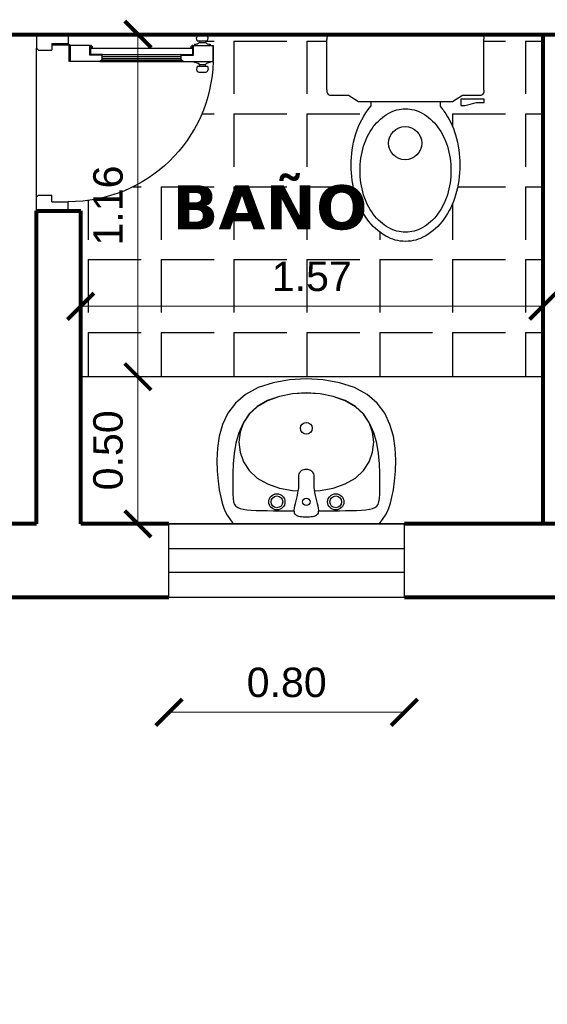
# Model space of a CAD drawing. Header units: inches. Extents: x -1.4 to 10.6, y -3.4 to 32.7.
# Tile 9 of 15: x 5.8 to 7.6, y 2.2 to 5.5. Entities that reach past the tile are written whole.
import ezdxf

# ---------------------------------------------------------------- set-up
doc = ezdxf.new("R2010")
doc.units = ezdxf.units.IN
doc.header["$MEASUREMENT"] = 0
doc.linetypes.add('0', pattern=[0])
doc.linetypes.add('CONTINUA', pattern=[0])
for name, color, linetype in [('Baño', 2, 'Continuous'), ('Cotas', 60, 'Continuous'), ('Puertas', 1, 'Continuous'), ('Texto', 98, 'Continuous'), ('Textura piso', 8, 'Continuous'), ('Ventana', 4, 'Continuous')]:
    doc.layers.add(name, color=color, linetype=linetype)
doc.layers.add('Paredes', color=5, linetype='Continuous', lineweight=80)
doc.styles.get("Standard").update_dxf_attribs({"font": 'arial.ttf'})
doc.dimstyles.new('Cotas', dxfattribs={"dimtxt": 0.1, "dimasz": 0.09, "dimexe": 0.2, "dimexo": 0.4, "dimgap": 0.05, "dimtad": 1, "dimzin": 0, "dimdsep": 46, "dimtxsty": 'Standard', "dimblk": 'ARCHTICK', "dimcen": 0.09, "dimse1": 1, "dimse2": 1, "dimclrd": 60, "dimclre": 256, "dimadec": 0, "dimazin": 0, "dimtfac": 1, "dimtix": 1, "dimtofl": 0, "dimtmove": 1, "dimatfit": 3, "dimfxl": 0, "dimtolj": 1, "dimtzin": 0, "dimlwd": 9, "dimarcsym": 0})

# ---------------------------------------------------------------- blocks, each defined once
blk = doc.blocks.new('Baño')
at = {"layer": 'Baño'}
for p, q in [((148.2598698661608, 39.90494188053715), (148.4310189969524, 39.90494188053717)), ((148.2420898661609, 39.89160688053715), (148.2420898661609, 39.83141136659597)), ((148.4487989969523, 39.3848521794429), (148.4487989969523, 39.89160688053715)), ((148.2420898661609, 39.83141136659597), (148.220561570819, 39.79750871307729)), ((148.220561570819, 39.79750871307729), (148.220561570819, 39.47895034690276)), ((148.220561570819, 39.75585038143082, 0.32), (148.2046609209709, 39.75585038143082, 0.32)), ((148.220561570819, 39.52060867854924, 0.32), (148.2042419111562, 39.52060867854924, 0.32)), ((148.220561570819, 39.47895034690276), (148.2420898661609, 39.44504769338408)), ((148.207575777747, 39.45050578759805, 0.62), (148.207575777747, 39.43618843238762, 0.62)), ((148.228703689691, 39.45050578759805, 0.62), (148.207575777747, 39.45050578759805, 0.62)), ((148.228703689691, 39.37050578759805, 0.62), (148.228703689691, 39.45050578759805, 0.62)), ((148.2420898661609, 39.44504769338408), (148.2420898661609, 39.38485217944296)), ((148.207575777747, 39.43618843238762, 0.62), (148.2178061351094, 39.39701970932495, 0.62)), ((148.2178061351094, 39.39701970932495, 0.62), (148.2178061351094, 39.37050578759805, 0.62)), ((148.2178061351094, 39.37050578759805, 0.62), (148.228703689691, 39.37050578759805, 0.62)), ((148.2598698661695, 39.37151717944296), (148.4310189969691, 39.3715171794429))]:
    blk.add_line(p, q, dxfattribs=at)
for points in [[(147.7453549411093, 39.63822952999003, -0.1324146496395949), (147.7634615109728, 39.70540146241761, -0.1066858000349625), (147.8212793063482, 39.76882909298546, -0.08321270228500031), (147.9019459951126, 39.80809676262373, -0.0718684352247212), (148.0045769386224, 39.82292520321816, -0.07186843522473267), (148.1072078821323, 39.80809676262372, -0.1029326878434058), (148.2046609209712, 39.75585038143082, -0.1066858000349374)], [(148.2042419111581, 39.52060867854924, -0.02569059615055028), (148.1878745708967, 39.5076299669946, -0.0832127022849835), (148.1072078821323, 39.46836229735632, -0.07186843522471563), (148.0045769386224, 39.45353385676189, -0.0718684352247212), (147.9019459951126, 39.46836229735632, -0.08321270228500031), (147.8212793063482, 39.5076299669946, -0.1066858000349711), (147.7634615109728, 39.57105759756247, -0.1324146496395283), (147.7453549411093, 39.63822952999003, -0.1324146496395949)]]:
    blk.add_lwpolyline(points, format="xyb", dxfattribs=at)
blk.add_lwpolyline([(147.9861445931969, 39.79278360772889, -0.07425913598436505), (148.0688785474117, 39.78042796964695, -0.08494933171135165), (148.1343171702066, 39.74751731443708, -0.1062978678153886), (148.1809002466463, 39.6947806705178, -0.1286324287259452), (148.1956922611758, 39.6382348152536, -0.1286324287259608), (148.1809002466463, 39.58168895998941, -0.1062978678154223), (148.1343171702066, 39.52895231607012, -0.08494933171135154), (148.0688785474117, 39.49604166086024, -0.07425913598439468), (147.9861445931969, 39.4836860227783, -0.07425913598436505), (147.9034106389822, 39.49604166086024, -0.08494933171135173), (147.8379720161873, 39.52895231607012, -0.1062978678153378), (147.7913889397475, 39.58168895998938, -0.1286324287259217), (147.7765969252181, 39.6382348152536, -0.1286324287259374), (147.7913889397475, 39.6947806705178, -0.1062978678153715), (147.8379720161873, 39.74751731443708, -0.08494933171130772), (147.9034106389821, 39.78042796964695, -0.07425913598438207)], format="xyb", close=True, dxfattribs=at)
blk.add_circle((148.0790900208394, 39.63932546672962), 0.05616741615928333, dxfattribs=at)
for centre, start, end in [((148.2552800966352, 39.89254073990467), 69.69005046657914, 184.0497448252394), ((148.435608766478, 39.89254073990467), 355.9502551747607, 110.3099495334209), ((148.2552800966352, 39.38391832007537), 175.9502551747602, 290.3099495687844), ((148.435608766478, 39.38391832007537), 249.6900505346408, 4.049744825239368)]:
    blk.add_arc(centre, 0.01322324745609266, start, end, dxfattribs=at)
blk = doc.blocks.new('lavacaras')
at = {"layer": 'Baño', "linetype": '0'}
for p, q in [((152.2572976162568, 38.13559269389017), (152.2068418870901, 38.11918644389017)), ((152.3125970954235, 38.14543644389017), (152.2572976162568, 38.13559269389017)), ((152.3703184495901, 38.14871769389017), (152.3125970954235, 38.14543644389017)), ((152.4280398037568, 38.14543644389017), (152.3703184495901, 38.14871769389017)), ((152.4833392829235, 38.13559269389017), (152.4280398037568, 38.14543644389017)), ((152.5337950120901, 38.11918644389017), (152.4833392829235, 38.13559269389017)), ((152.2068418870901, 38.11918644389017), (152.1636517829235, 38.09621769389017)), ((152.3703184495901, 38.10100936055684), (152.3237689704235, 38.09815779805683)), ((152.3703184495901, 38.1008010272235), (152.3237689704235, 38.0979104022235)), ((152.4168679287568, 38.09815779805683), (152.3703184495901, 38.10100936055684)), ((152.4168679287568, 38.0979104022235), (152.3703184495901, 38.1008010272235)), ((152.5769851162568, 38.09621769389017), (152.5337950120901, 38.11918644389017)), ((152.1295632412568, 38.06693058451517), (152.1040684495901, 38.03254581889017)), ((152.1636517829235, 38.09621769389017), (152.1295632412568, 38.06693058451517)), ((152.2384825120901, 38.07534529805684), (152.2036517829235, 38.05538436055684)), ((152.2384825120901, 38.0747854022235), (152.2036517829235, 38.0545510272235)), ((152.2791726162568, 38.08960311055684), (152.2384825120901, 38.07534529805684)), ((152.2791726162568, 38.0892385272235), (152.2384825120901, 38.0747854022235)), ((152.3237689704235, 38.09815779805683), (152.2791726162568, 38.08960311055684)), ((152.3237689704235, 38.0979104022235), (152.2791726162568, 38.0892385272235)), ((152.4614642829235, 38.08960311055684), (152.4168679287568, 38.09815779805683)), ((152.4614642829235, 38.0892385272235), (152.4168679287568, 38.0979104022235)), ((152.5021543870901, 38.07534529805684), (152.4614642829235, 38.08960311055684)), ((152.5021543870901, 38.0747854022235), (152.4614642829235, 38.0892385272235)), ((152.5369851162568, 38.05538436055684), (152.5021543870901, 38.07534529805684)), ((152.5369851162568, 38.0545510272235), (152.5021543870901, 38.0747854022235)), ((152.6110736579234, 38.06693058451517), (152.5769851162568, 38.09621769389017)), ((152.6365684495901, 38.03254581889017), (152.6110736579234, 38.06693058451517)), ((152.1040684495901, 38.03254581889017), (152.0860736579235, 37.99452824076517)), ((152.2036517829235, 38.0545510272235), (152.1761452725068, 38.02876163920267)), ((152.2036517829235, 38.05538436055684), (152.1763080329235, 38.02995792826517)), ((152.5643288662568, 38.02995792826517), (152.5369851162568, 38.05538436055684)), ((152.5644916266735, 38.02876163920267), (152.5369851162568, 38.0545510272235)), ((152.6545632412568, 37.99452824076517), (152.6365684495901, 38.03254581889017)), ((152.1554746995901, 37.99854842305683), (152.1406635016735, 37.96526880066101)), ((152.1567767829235, 38.0002541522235), (152.1450580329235, 37.96769881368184)), ((152.1761452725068, 38.02876163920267), (152.1554746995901, 37.99854842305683)), ((152.1763080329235, 38.02995792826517), (152.1567767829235, 38.0002541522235)), ((152.5838601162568, 38.0002541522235), (152.5643288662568, 38.02995792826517)), ((152.5851621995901, 37.99854842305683), (152.5644916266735, 38.02876163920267)), ((152.5955788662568, 37.96769881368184), (152.5838601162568, 38.0002541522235)), ((152.5999733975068, 37.96526880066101), (152.5851621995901, 37.99854842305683)), ((152.0860736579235, 37.99452824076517), (152.0744851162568, 37.95434269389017)), ((152.1406635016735, 37.96526880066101), (152.1307351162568, 37.93028019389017)), ((152.1450580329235, 37.96769881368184), (152.1411517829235, 37.93371769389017)), ((152.5994851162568, 37.93371769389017), (152.5955788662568, 37.96769881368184)), ((152.6099017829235, 37.93028019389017), (152.5999733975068, 37.96526880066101)), ((152.6661517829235, 37.95434269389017), (152.6545632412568, 37.99452824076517)), ((152.0744851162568, 37.95434269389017), (152.0682090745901, 37.91345402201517)), ((152.1411517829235, 37.93371769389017), (152.1450580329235, 37.8997365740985)), ((152.5955788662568, 37.8997365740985), (152.5994851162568, 37.93371769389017)), ((152.6724278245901, 37.91345402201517), (152.6661517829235, 37.95434269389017)), ((152.0682090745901, 37.91345402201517), (152.0661517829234, 37.87332706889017)), ((152.1307351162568, 37.93028019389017), (152.1247129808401, 37.89494002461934)), ((152.1450580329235, 37.8997365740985), (152.1567767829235, 37.86718123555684)), ((152.5838601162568, 37.86718123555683), (152.5955788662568, 37.8997365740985)), ((152.6159239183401, 37.89494002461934), (152.6099017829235, 37.93028019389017)), ((152.6744851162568, 37.87332706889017), (152.6724278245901, 37.91345402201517)), ((152.0661517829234, 37.87332706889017), (152.0672194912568, 37.83542667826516)), ((152.1247129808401, 37.89494002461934), (152.1216205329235, 37.8606057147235)), ((152.1567767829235, 37.86718123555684), (152.1763080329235, 37.83747745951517)), ((152.5643288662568, 37.83747745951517), (152.5838601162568, 37.86718123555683)), ((152.6190163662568, 37.8606057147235), (152.6159239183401, 37.89494002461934)), ((152.6734174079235, 37.83542667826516), (152.6744851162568, 37.87332706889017)), ((152.0672194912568, 37.83542667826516), (152.0703184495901, 37.80121769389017)), ((152.1216205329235, 37.8606057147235), (152.1204812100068, 37.82863468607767)), ((152.1763080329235, 37.83747745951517), (152.2036517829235, 37.8120510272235)), ((152.347719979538, 37.83024740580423), (152.3498692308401, 37.83361321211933)), ((152.3498692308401, 37.83361321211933), (152.3525165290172, 37.83635401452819)), ((152.3525165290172, 37.83635401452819), (152.3555788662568, 37.83850888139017)), ((152.3555788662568, 37.83850888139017), (152.3589732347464, 37.84011688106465)), ((152.3589732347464, 37.84011688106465), (152.3626166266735, 37.841217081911)), ((152.3626166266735, 37.841217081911), (152.3664260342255, 37.84184855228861)), ((152.3664260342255, 37.84184855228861), (152.3703184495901, 37.84205036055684)), ((152.3703184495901, 37.84205036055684), (152.3742108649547, 37.84184855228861)), ((152.3742108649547, 37.84184855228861), (152.3780202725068, 37.841217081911)), ((152.3780202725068, 37.841217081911), (152.3816636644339, 37.84011688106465)), ((152.3816636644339, 37.84011688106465), (152.3850580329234, 37.83850888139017)), ((152.3850580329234, 37.83850888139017), (152.388120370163, 37.83635401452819)), ((152.388120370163, 37.83635401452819), (152.3907676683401, 37.83361321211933)), ((152.3907676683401, 37.83361321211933), (152.3929169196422, 37.83024740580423)), ((152.5369851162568, 37.8120510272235), (152.5643288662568, 37.83747745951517)), ((152.6201556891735, 37.82863468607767), (152.6190163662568, 37.8606057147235)), ((152.6703184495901, 37.80121769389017), (152.6734174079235, 37.83542667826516)), ((152.0703184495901, 37.80121769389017), (152.0744997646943, 37.77184269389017)), ((152.1204812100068, 37.82863468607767), (152.1203184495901, 37.80038436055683)), ((152.1203184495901, 37.80038436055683), (152.1203672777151, 37.7768947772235)), ((152.2036517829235, 37.8120510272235), (152.2384825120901, 37.7920900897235)), ((152.3446539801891, 37.81008239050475), (152.3447618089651, 37.81610694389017)), ((152.3447194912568, 37.80345723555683), (152.3446539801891, 37.81008239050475)), ((152.3447947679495, 37.79626565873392), (152.3447194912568, 37.80345723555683)), ((152.3447618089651, 37.81610694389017), (152.3452065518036, 37.82149671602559)), ((152.3452065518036, 37.82149671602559), (152.3461517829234, 37.82621752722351)), ((152.3461517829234, 37.82621752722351), (152.347719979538, 37.83024740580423)), ((152.3929169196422, 37.83024740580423), (152.3944851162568, 37.82621752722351)), ((152.3944851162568, 37.82621752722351), (152.395430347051, 37.82149671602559)), ((152.395430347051, 37.82149671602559), (152.3958750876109, 37.81610694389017)), ((152.3959173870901, 37.80345723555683), (152.3958420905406, 37.79626565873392)), ((152.3958750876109, 37.81610694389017), (152.3959829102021, 37.81008239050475)), ((152.3959829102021, 37.81008239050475), (152.3959173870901, 37.80345723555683)), ((152.5021543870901, 37.7920900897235), (152.5369851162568, 37.8120510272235)), ((152.6203184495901, 37.80038436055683), (152.6201556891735, 37.82863468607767)), ((152.6202696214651, 37.7768947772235), (152.6203184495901, 37.80038436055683)), ((152.666137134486, 37.77184269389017), (152.6703184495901, 37.80121769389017)), ((152.0744997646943, 37.77184269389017), (152.0793939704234, 37.74715519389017)), ((152.1203672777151, 37.7768947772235), (152.1207090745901, 37.75793644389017)), ((152.2384825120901, 37.7920900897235), (152.2791726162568, 37.7778322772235)), ((152.2791726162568, 37.7778322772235), (152.3237689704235, 37.7692775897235)), ((152.3237689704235, 37.7692775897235), (152.3428757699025, 37.76810713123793)), ((152.3419806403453, 37.76254558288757), (152.3434434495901, 37.77163419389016)), ((152.3434434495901, 37.77163419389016), (152.3443203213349, 37.78031995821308)), ((152.3443203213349, 37.78031995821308), (152.3447162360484, 37.78854183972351)), ((152.3447162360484, 37.78854183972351), (152.3447947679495, 37.79626565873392)), ((152.3958420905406, 37.79626565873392), (152.3959205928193, 37.78854183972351)), ((152.3959205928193, 37.78854183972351), (152.3963164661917, 37.78031995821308)), ((152.3963164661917, 37.78031995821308), (152.3971932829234, 37.77163419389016)), ((152.3971932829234, 37.77163419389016), (152.3986560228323, 37.76254558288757)), ((152.3977609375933, 37.76810711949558), (152.4168679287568, 37.7692775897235)), ((152.4168679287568, 37.7692775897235), (152.4614642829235, 37.7778322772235)), ((152.4614642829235, 37.7778322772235), (152.5021543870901, 37.7920900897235)), ((152.6199278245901, 37.75793644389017), (152.6202696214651, 37.7768947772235)), ((152.6612429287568, 37.74715519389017), (152.666137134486, 37.77184269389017)), ((152.0793939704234, 37.74715519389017), (152.0847764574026, 37.72668644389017)), ((152.1207090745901, 37.75793644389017), (152.1216368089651, 37.74296248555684)), ((152.1216368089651, 37.74296248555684), (152.1234434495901, 37.73142602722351)), ((152.1234434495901, 37.73142602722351), (152.1264219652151, 37.72278019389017)), ((152.3334438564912, 37.72580047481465), (152.3356049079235, 37.7346547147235)), ((152.3356049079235, 37.7346547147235), (152.3378733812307, 37.74386052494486)), ((152.3378733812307, 37.74386052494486), (152.3400612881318, 37.75322258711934)), ((152.3400612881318, 37.75322258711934), (152.3419806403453, 37.76254558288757)), ((152.3986560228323, 37.76254558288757), (152.4005752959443, 37.75322258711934)), ((152.4005752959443, 37.75322258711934), (152.4027631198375, 37.74386052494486)), ((152.4027631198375, 37.74386052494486), (152.4050315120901, 37.7346547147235)), ((152.4050315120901, 37.7346547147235), (152.4071924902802, 37.72580047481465)), ((152.6142149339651, 37.72278019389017), (152.6171934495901, 37.73142602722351)), ((152.6171934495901, 37.73142602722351), (152.6190000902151, 37.74296248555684)), ((152.6190000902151, 37.74296248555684), (152.6199278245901, 37.75793644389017)), ((152.6558604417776, 37.72668644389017), (152.6612429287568, 37.74715519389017)), ((152.0847764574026, 37.72668644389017), (152.0904226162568, 37.70996769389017)), ((152.0904226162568, 37.70996769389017), (152.096107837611, 37.69653019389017)), ((152.1264219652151, 37.72278019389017), (152.1308653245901, 37.71647811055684)), ((152.1308653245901, 37.71647811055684), (152.1370664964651, 37.71197290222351)), ((152.1370664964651, 37.71197290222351), (152.1453184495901, 37.70871769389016)), ((152.1453184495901, 37.70871769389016), (152.1558327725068, 37.70624210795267)), ((152.1558327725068, 37.70624210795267), (152.1684955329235, 37.70438175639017)), ((152.1684955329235, 37.70438175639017), (152.1831114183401, 37.70304874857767)), ((152.1831114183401, 37.70304874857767), (152.1994851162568, 37.70215519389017)), ((152.1994851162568, 37.70215519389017), (152.2174213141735, 37.70161320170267)), ((152.2174213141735, 37.70161320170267), (152.2367246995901, 37.70133488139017)), ((152.2367246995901, 37.70133488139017), (152.2571999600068, 37.70123234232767)), ((152.2571999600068, 37.70123234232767), (152.2786517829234, 37.70121769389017)), ((152.2786517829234, 37.70121769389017), (152.3008848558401, 37.70121769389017)), ((152.3008848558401, 37.70121769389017), (152.3237038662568, 37.70121769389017)), ((152.3237038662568, 37.70121769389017), (152.3295254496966, 37.70121769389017)), ((152.3294851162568, 37.70330036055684), (152.3301959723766, 37.70992797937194)), ((152.3295925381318, 37.69775350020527), (152.3294851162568, 37.70330036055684)), ((152.3305007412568, 37.69322229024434), (152.3295925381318, 37.69775350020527)), ((152.3301959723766, 37.70992797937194), (152.3315782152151, 37.71749312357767)), ((152.3315782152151, 37.71749312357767), (152.3334438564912, 37.72580047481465)), ((152.4071924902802, 37.72580047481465), (152.409058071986, 37.71749312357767)), ((152.409058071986, 37.71749312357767), (152.4104402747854, 37.70992797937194)), ((152.4110437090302, 37.69775350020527), (152.4101355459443, 37.69322229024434)), ((152.4104402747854, 37.70992797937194), (152.4111511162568, 37.70330036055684)), ((152.4111511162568, 37.70330036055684), (152.4110437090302, 37.69775350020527)), ((152.411110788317, 37.70121769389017), (152.4169330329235, 37.70121769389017)), ((152.4169330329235, 37.70121769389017), (152.4397520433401, 37.70121769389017)), ((152.4397520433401, 37.70121769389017), (152.4619851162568, 37.70121769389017)), ((152.4619851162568, 37.70121769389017), (152.4834369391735, 37.70123234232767)), ((152.4834369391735, 37.70123234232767), (152.5039121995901, 37.70133488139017)), ((152.5039121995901, 37.70133488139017), (152.5232155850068, 37.70161320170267)), ((152.5232155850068, 37.70161320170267), (152.5411517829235, 37.70215519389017)), ((152.5411517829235, 37.70215519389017), (152.5575254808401, 37.70304874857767)), ((152.5575254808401, 37.70304874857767), (152.5721413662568, 37.70438175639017)), ((152.5721413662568, 37.70438175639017), (152.5848041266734, 37.70624210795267)), ((152.5848041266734, 37.70624210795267), (152.5953184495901, 37.70871769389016)), ((152.5953184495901, 37.70871769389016), (152.6035704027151, 37.71197290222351)), ((152.6035704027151, 37.71197290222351), (152.6097715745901, 37.71647811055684)), ((152.6097715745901, 37.71647811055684), (152.6142149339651, 37.72278019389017)), ((152.6445290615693, 37.69653019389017), (152.6502142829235, 37.70996769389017)), ((152.6502142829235, 37.70996769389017), (152.6558604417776, 37.72668644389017)), ((152.096107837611, 37.69653019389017), (152.1016075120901, 37.68590519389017)), ((152.1016075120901, 37.68590519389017), (152.1066970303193, 37.67762394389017)), ((152.1066970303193, 37.67762394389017), (152.1111517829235, 37.67121769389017)), ((152.1111517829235, 37.67121769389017), (152.1148480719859, 37.66626652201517)), ((152.1148480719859, 37.66626652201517), (152.1180658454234, 37.66254581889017)), ((152.3321511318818, 37.68958953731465), (152.3305007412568, 37.69322229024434)), ((152.3344851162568, 37.68673804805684), (152.3321511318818, 37.68958953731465)), ((152.3374441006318, 37.68455062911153), (152.3344851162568, 37.68673804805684)), ((152.3409694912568, 37.68291008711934), (152.3374441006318, 37.68455062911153)), ((152.3450026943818, 37.6816992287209), (152.3409694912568, 37.68291008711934)), ((152.3494851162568, 37.68080086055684), (152.3450026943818, 37.6816992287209)), ((152.3543516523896, 37.68011732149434), (152.3494851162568, 37.68080086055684)), ((152.3595111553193, 37.67962907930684), (152.3543516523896, 37.68011732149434)), ((152.3648659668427, 37.67933613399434), (152.3595111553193, 37.67962907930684)), ((152.3703184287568, 37.67923848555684), (152.3648659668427, 37.67933613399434)), ((152.3757708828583, 37.67933613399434), (152.3703184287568, 37.67923848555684)), ((152.3811256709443, 37.67962907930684), (152.3757708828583, 37.67933613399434)), ((152.3862851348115, 37.68011732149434), (152.3811256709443, 37.67962907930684)), ((152.3911516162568, 37.68080086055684), (152.3862851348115, 37.68011732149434)), ((152.3956339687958, 37.6816992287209), (152.3911516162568, 37.68080086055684)), ((152.3996670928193, 37.68291008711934), (152.3956339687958, 37.6816992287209)), ((152.4031924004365, 37.68455062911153), (152.3996670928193, 37.68291008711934)), ((152.4061513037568, 37.68673804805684), (152.4031924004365, 37.68455062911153)), ((152.4084852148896, 37.68958953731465), (152.4061513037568, 37.68673804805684)), ((152.4101355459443, 37.69322229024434), (152.4084852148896, 37.68958953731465)), ((152.6225710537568, 37.66254581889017), (152.6257888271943, 37.66626652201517)), ((152.6257888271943, 37.66626652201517), (152.6294851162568, 37.67121769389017)), ((152.6294851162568, 37.67121769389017), (152.6339398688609, 37.67762394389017)), ((152.6339398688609, 37.67762394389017), (152.6390293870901, 37.68590519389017)), ((152.6390293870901, 37.68590519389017), (152.6445290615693, 37.69653019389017)), ((152.1180658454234, 37.66254581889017), (152.121185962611, 37.65987980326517)), ((152.121185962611, 37.65987980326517), (152.1245892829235, 37.65809269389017)), ((152.1245892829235, 37.65809269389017), (152.1286566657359, 37.65700870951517)), ((152.1286566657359, 37.65700870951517), (152.1337689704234, 37.65645206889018)), ((152.1303184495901, 37.65621769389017), (152.6103184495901, 37.65621769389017)), ((152.1337689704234, 37.65645206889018), (152.1403070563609, 37.65624699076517)), ((152.1403070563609, 37.65624699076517), (152.1486517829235, 37.65621769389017)), ((152.1486517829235, 37.65621769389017), (152.1590928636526, 37.65621769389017)), ((152.1590928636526, 37.65621769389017), (152.1715554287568, 37.65621769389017)), ((152.1715554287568, 37.65621769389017), (152.1858734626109, 37.65621769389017)), ((152.1858734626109, 37.65621769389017), (152.2018809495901, 37.65621769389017)), ((152.2018809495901, 37.65621769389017), (152.2194118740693, 37.65621769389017)), ((152.2194118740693, 37.65621769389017), (152.2383002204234, 37.65621769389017)), ((152.2383002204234, 37.65621769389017), (152.2583799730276, 37.65621769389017)), ((152.2583799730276, 37.65621769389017), (152.2794851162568, 37.65621769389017)), ((152.2794851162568, 37.65621769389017), (152.3014414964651, 37.65621769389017)), ((152.3014414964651, 37.65621769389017), (152.3240424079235, 37.65621769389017)), ((152.3240424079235, 37.65621769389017), (152.3470730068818, 37.65621769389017)), ((152.3470730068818, 37.65621769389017), (152.3703184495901, 37.65621769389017)), ((152.3703184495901, 37.65621769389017), (152.3935638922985, 37.65621769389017)), ((152.3935638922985, 37.65621769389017), (152.4165944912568, 37.65621769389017)), ((152.4165944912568, 37.65621769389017), (152.4391954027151, 37.65621769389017)), ((152.4391954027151, 37.65621769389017), (152.4611517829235, 37.65621769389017)), ((152.4611517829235, 37.65621769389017), (152.4822569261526, 37.65621769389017)), ((152.4822569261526, 37.65621769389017), (152.5023366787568, 37.65621769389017)), ((152.5023366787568, 37.65621769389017), (152.5212250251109, 37.65621769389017)), ((152.5212250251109, 37.65621769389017), (152.5387559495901, 37.65621769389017)), ((152.5387559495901, 37.65621769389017), (152.5547634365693, 37.65621769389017)), ((152.5547634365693, 37.65621769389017), (152.5690814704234, 37.65621769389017)), ((152.5690814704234, 37.65621769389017), (152.5815440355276, 37.65621769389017)), ((152.5815440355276, 37.65621769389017), (152.5919851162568, 37.65621769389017)), ((152.5919851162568, 37.65621769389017), (152.6003298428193, 37.65624699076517)), ((152.6003298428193, 37.65624699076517), (152.6068679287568, 37.65645206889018)), ((152.6068679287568, 37.65645206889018), (152.6119802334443, 37.65700870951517)), ((152.6119802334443, 37.65700870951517), (152.6160476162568, 37.65809269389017)), ((152.6160476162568, 37.65809269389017), (152.6194509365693, 37.65987980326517)), ((152.6194509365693, 37.65987980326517), (152.6225710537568, 37.66254581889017))]:
    blk.add_line(p, q, dxfattribs=at)
for centre, radius in [((152.3703184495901, 37.9811533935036), 0.02), ((152.2703184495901, 37.73121769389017), 0.0275), ((152.2703184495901, 37.73121769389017), 0.02), ((152.3703184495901, 37.73121769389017), 0.0125), ((152.4703184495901, 37.73121769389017), 0.0275), ((152.4703184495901, 37.73121769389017), 0.02)]:
    blk.add_circle(centre, radius, dxfattribs=at)
blk = doc.blocks.new('puerta')
at = {"layer": 'Puertas'}
for p, q in [((146.9906374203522, 39.05683716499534), (146.9906374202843, 38.94883716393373)), ((146.9906374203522, 39.05683716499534), (147.0377794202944, 39.05683716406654)), ((146.9906374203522, 39.05683716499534), (146.9906374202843, 38.94883716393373)), ((146.9906374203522, 39.05683716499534), (147.0377794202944, 39.05683716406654)), ((147.0377794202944, 39.05683716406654), (147.0446374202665, 39.04997916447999)), ((147.0377794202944, 39.05683716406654), (147.0446374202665, 39.04997916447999)), ((147.0446374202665, 39.04997916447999), (147.0446374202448, 39.00499716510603)), ((147.0446374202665, 39.04997916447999), (147.0446374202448, 39.00499716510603)), ((147.54349542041, 39.05683716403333), (147.5366374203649, 39.04997916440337)), ((147.54349542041, 39.05683716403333), (147.5366374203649, 39.04997916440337)), ((147.5366374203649, 39.04997916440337), (147.5366374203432, 39.00499716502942)), ((147.5366374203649, 39.04997916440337), (147.5366374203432, 39.00499716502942)), ((147.5906374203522, 39.05683716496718), (147.54349542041, 39.05683716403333)), ((147.5906374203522, 39.05683716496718), (147.54349542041, 39.05683716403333)), ((147.5906374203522, 39.05683716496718), (147.5906374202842, 38.94883716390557)), ((147.5906374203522, 39.05683716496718), (147.5906374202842, 38.94883716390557)), ((147.0219574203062, 39.0049971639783), (147.0446374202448, 39.00499716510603)), ((147.0219574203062, 39.0049971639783), (147.0446374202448, 39.00499716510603)), ((147.0219574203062, 39.0049971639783), (147.0219574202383, 38.94883716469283)), ((147.0219574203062, 39.0049971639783), (147.0219574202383, 38.94883716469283)), ((147.0262774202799, 39.00283716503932), (147.024117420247, 39.00283716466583)), ((147.0262774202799, 39.00283716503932), (147.024117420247, 39.00283716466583)), ((147.024117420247, 39.00283716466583), (147.0241174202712, 38.94883716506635)), ((147.024117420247, 39.00283716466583), (147.0241174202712, 38.94883716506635)), ((147.0262774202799, 39.00283716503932), (147.0262774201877, 38.94883716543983)), ((147.0262774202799, 39.00283716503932), (147.0262774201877, 38.94883716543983)), ((147.5593174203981, 39.00499716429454), (147.5366374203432, 39.00499716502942)), ((147.5593174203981, 39.00499716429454), (147.5366374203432, 39.00499716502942)), ((147.5593174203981, 39.00499716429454), (147.5593174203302, 38.94883716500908)), ((147.5593174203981, 39.00499716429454), (147.5593174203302, 38.94883716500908)), ((146.9906374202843, 38.94883716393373), (147.0219574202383, 38.94883716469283)), ((146.9906374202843, 38.94883716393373), (147.0219574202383, 38.94883716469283)), ((147.0241174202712, 38.94883716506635), (147.0262774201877, 38.94883716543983)), ((147.0241174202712, 38.94883716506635), (147.0262774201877, 38.94883716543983)), ((147.028437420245, 38.94667716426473), (147.0284374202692, 38.94451716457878)), ((147.028437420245, 38.94667716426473), (147.082437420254, 38.94667716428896)), ((147.028437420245, 38.94667716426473), (147.0284374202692, 38.94451716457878)), ((147.028437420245, 38.94667716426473), (147.082437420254, 38.94667716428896)), ((147.0824374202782, 38.94451716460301), (147.0284374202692, 38.94451716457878)), ((147.0824374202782, 38.94451716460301), (147.0284374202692, 38.94451716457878)), ((147.0284374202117, 38.87550516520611), (147.0284374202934, 38.94235716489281)), ((147.0824374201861, 38.94235716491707), (147.0284374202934, 38.94235716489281)), ((147.0284374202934, 38.94235716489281), (147.0824374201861, 38.94235716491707)), ((147.0284374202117, 38.87550516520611), (147.0284374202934, 38.94235716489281)), ((147.0824374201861, 38.94235716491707), (147.0284374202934, 38.94235716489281)), ((147.0284374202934, 38.94235716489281), (147.0824374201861, 38.94235716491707)), ((147.0824374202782, 38.94451716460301), (147.082437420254, 38.94667716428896)), ((147.0824374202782, 38.94451716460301), (147.082437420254, 38.94667716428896)), ((147.0824374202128, 38.84121516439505), (147.0824374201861, 38.94235716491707)), ((147.0824374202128, 38.84121516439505), (147.0824374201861, 38.94235716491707)), ((147.5906374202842, 38.94883716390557), (147.5593174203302, 38.94883716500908)), ((147.5906374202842, 38.94883716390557), (147.5593174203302, 38.94883716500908)), ((147.0612154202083, 38.87550516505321), (147.0284374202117, 38.87550516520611)), ((147.0612154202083, 38.87550516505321), (147.0284374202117, 38.87550516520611)), ((147.0352954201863, 38.87334516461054), (147.0284374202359, 38.87334516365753)), ((147.0352954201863, 38.87334516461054), (147.0284374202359, 38.87334516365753)), ((147.0352954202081, 38.86648716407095), (147.0352954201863, 38.87334516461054)), ((147.0352954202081, 38.86648716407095), (147.0352954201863, 38.87334516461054)), ((147.0374554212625, 38.87334516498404), (147.037455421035, 38.52584916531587)), ((147.0374554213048, 38.87334516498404), (147.037455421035, 38.52584916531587)), ((147.0374554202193, 38.87334516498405), (147.0590554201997, 38.87334516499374)), ((147.0590554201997, 38.87334516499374), (147.0374554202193, 38.87334516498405)), ((147.0374554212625, 38.87334516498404), (147.037455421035, 38.52584916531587)), ((147.0374554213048, 38.87334516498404), (147.037455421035, 38.52584916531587)), ((147.0374554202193, 38.87334516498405), (147.0590554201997, 38.87334516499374)), ((147.0590554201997, 38.87334516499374), (147.0374554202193, 38.87334516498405)), ((147.059055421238, 38.87550516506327), (147.0590554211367, 38.56655166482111)), ((147.0590554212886, 38.87550516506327), (147.0590554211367, 38.56655166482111)), ((147.059055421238, 38.87550516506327), (147.0590554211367, 38.56655166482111)), ((147.0590554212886, 38.87550516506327), (147.0590554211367, 38.56655166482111)), ((147.0590554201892, 38.83435716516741), (147.0590554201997, 38.87334516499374)), ((147.0590554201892, 38.83435716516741), (147.0590554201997, 38.87334516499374)), ((147.0612154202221, 38.83435716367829), (147.0612154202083, 38.87550516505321)), ((147.0612154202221, 38.83435716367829), (147.0612154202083, 38.87550516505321)), ((147.0590554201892, 38.83435716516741), (147.0581981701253, 38.83349991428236)), ((147.0590554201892, 38.83435716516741), (147.0581981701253, 38.83349991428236)), ((147.0755794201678, 38.83435716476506), (147.0612154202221, 38.83435716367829)), ((147.0755794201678, 38.83435716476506), (147.0612154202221, 38.83435716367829)), ((147.0660612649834, 38.83435716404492), (147.066061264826, 38.56483716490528)), ((147.0660612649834, 38.83435716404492), (147.066061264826, 38.56483716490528)), ((147.0724298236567, 38.83435716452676), (147.0724298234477, 38.56483716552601)), ((147.0724298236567, 38.83435716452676), (147.0724298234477, 38.56483716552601)), ((147.0755794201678, 38.83435716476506), (147.0824374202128, 38.84121516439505)), ((147.0755794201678, 38.83435716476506), (147.0824374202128, 38.84121516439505)), ((147.0787982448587, 38.8375759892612), (147.0787982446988, 38.56161834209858)), ((147.0787982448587, 38.8375759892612), (147.0787982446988, 38.56161834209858)), ((147.0806522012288, 38.83942994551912), (147.0806522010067, 38.55976438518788)), ((147.0806522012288, 38.83942994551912), (147.0806522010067, 38.55976438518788)), ((147.0824374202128, 38.84121516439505), (147.0824374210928, 38.55797916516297)), ((147.0590554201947, 38.83264266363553), (147.0581981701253, 38.83349991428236)), ((147.0590554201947, 38.83264266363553), (147.0581981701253, 38.83349991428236)), ((147.0824374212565, 38.7957414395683), (147.0824374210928, 38.55797916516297)), ((147.0590554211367, 38.56655166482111), (147.0581981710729, 38.5656944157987)), ((147.0590554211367, 38.56655166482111), (147.0581981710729, 38.5656944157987)), ((147.0590554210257, 38.5648371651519), (147.0581981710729, 38.5656944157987)), ((147.0590554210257, 38.5648371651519), (147.0581981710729, 38.5656944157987)), ((147.0590554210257, 38.5648371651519), (147.0590554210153, 38.52584916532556)), ((147.0590554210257, 38.5648371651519), (147.0590554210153, 38.52584916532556)), ((147.0612154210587, 38.56483716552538), (147.0612154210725, 38.52368916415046)), ((147.0755794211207, 38.56483716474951), (147.0612154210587, 38.56483716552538)), ((147.0612154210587, 38.56483716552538), (147.0612154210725, 38.52368916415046)), ((147.0755794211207, 38.56483716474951), (147.0612154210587, 38.56483716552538)), ((147.0755794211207, 38.56483716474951), (147.0824374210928, 38.55797916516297)), ((147.0755794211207, 38.56483716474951), (147.0824374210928, 38.55797916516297)), ((147.0824374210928, 38.55797916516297), (147.0824374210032, 38.45683716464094)), ((147.0824374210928, 38.55797916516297), (147.0824374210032, 38.45683716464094)), ((146.9941141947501, 38.50484546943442), (146.9941141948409, 38.48200730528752)), ((146.9941141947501, 38.50484546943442), (146.9941141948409, 38.48200730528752)), ((147.0122374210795, 38.510692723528), (147.0029157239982, 38.51295652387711)), ((147.0122374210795, 38.510692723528), (147.0029157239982, 38.51295652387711)), ((147.0122374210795, 38.510692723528), (147.0122374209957, 38.47616005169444)), ((147.0122374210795, 38.510692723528), (147.0122374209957, 38.47616005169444)), ((147.0122374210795, 38.50357995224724), (147.0183124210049, 38.50357995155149)), ((147.0122374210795, 38.50357995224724), (147.0183124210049, 38.50357995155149)), ((147.0183124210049, 38.50357995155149), (147.0183124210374, 38.48327282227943)), ((147.0183124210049, 38.50357995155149), (147.0183124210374, 38.48327282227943)), ((147.0240813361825, 38.51975138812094), (147.0284374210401, 38.51975138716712)), ((147.0240813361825, 38.51975138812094), (147.0284374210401, 38.51975138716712)), ((147.035295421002, 38.52584916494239), (147.0284374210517, 38.52584916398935)), ((147.035295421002, 38.52584916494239), (147.0284374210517, 38.52584916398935)), ((147.0612154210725, 38.52368916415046), (147.0284374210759, 38.52368916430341)), ((147.0284374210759, 38.52368916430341), (147.0284374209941, 38.45683716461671)), ((147.0612154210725, 38.52368916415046), (147.0284374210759, 38.52368916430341)), ((147.0284374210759, 38.52368916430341), (147.0284374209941, 38.45683716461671)), ((147.0352954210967, 38.53270716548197), (147.035295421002, 38.52584916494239)), ((147.0352954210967, 38.53270716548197), (147.035295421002, 38.52584916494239)), ((147.037455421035, 38.52584916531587), (147.0590554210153, 38.52584916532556)), ((147.0590554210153, 38.52584916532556), (147.037455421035, 38.52584916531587)), ((147.037455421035, 38.52584916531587), (147.0590554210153, 38.52584916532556)), ((147.0590554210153, 38.52584916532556), (147.037455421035, 38.52584916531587)), ((147.0867935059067, 38.51975138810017), (147.0824374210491, 38.51975138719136)), ((147.0867935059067, 38.51975138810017), (147.0824374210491, 38.51975138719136)), ((147.0986374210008, 38.50357995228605), (147.0925624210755, 38.5035799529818)), ((147.0925624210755, 38.5035799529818), (147.0925624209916, 38.48327282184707)), ((147.0986374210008, 38.50357995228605), (147.0925624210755, 38.5035799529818)), ((147.0925624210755, 38.5035799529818), (147.0925624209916, 38.48327282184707)), ((147.0986374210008, 38.51069272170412), (147.1097948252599, 38.51295652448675)), ((147.0986374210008, 38.51069272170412), (147.1097948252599, 38.51295652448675)), ((147.0986374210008, 38.51069272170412), (147.0986374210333, 38.4761600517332)), ((147.0986374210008, 38.51069272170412), (147.0986374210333, 38.4761600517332)), ((147.118596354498, 38.50484546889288), (147.1185963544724, 38.48200730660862)), ((147.118596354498, 38.50484546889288), (147.1185963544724, 38.48200730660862)), ((146.9941141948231, 38.49711937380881), (146.9911648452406, 38.49711937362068)), ((146.9911648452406, 38.49711937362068), (146.9911648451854, 38.48973340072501)), ((146.9941141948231, 38.49711937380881), (146.9911648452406, 38.49711937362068)), ((146.9911648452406, 38.49711937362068), (146.9911648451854, 38.48973340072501)), ((146.9911648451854, 38.48973340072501), (146.9941141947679, 38.48973340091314)), ((146.9911648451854, 38.48973340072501), (146.9941141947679, 38.48973340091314)), ((146.9941141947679, 38.48973340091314), (146.9941141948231, 38.49711937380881)), ((146.9941141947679, 38.48973340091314), (146.9941141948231, 38.49711937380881)), ((147.0122374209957, 38.47616005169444), (147.002915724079, 38.47389624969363)), ((147.0122374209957, 38.47616005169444), (147.002915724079, 38.47389624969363)), ((147.0122374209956, 38.48327282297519), (147.0183124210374, 38.48327282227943)), ((147.0122374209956, 38.48327282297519), (147.0183124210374, 38.48327282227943)), ((147.0240813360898, 38.46710138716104), (147.0284374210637, 38.46710138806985)), ((147.0240813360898, 38.46710138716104), (147.0284374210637, 38.46710138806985)), ((147.0867935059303, 38.46710138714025), (147.0824374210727, 38.46710138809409)), ((147.0867935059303, 38.46710138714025), (147.0824374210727, 38.46710138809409)), ((147.0986374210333, 38.48327282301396), (147.0925624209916, 38.48327282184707)), ((147.0986374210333, 38.48327282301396), (147.0925624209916, 38.48327282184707)), ((147.0986374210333, 38.4761600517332), (147.1097948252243, 38.47389625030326)), ((147.0986374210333, 38.4761600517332), (147.1097948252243, 38.47389625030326)), ((147.0824374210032, 38.45683716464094), (147.0284374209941, 38.45683716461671)), ((147.0284374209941, 38.45683716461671), (147.0824374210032, 38.45683716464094)), ((147.0824374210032, 38.45683716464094), (147.0284374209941, 38.45683716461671)), ((147.0284374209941, 38.45683716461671), (147.0824374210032, 38.45683716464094))]:
    blk.add_line(p, q, dxfattribs=at)
blk.add_arc((147.069790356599, 38.94620789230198), 0.4895341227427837, 271.4803953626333, 0.3077353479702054, dxfattribs=at)
at = {"layer": 'Puertas', "extrusion": (0, 0, -1)}
for centre, major_axis, ratio, start_param, end_param in [((147.026277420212, 38.94667716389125), (0.001527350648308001, 0.001527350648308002), 0.9999999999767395, -1.570796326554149, 4.712388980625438), ((147.026277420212, 38.94667716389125), (0.001527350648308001, 0.001527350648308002), 0.9999999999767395, -1.570796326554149, 4.712388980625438), ((147.0352954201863, 38.87334516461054), (0.004849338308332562, 0.004849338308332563), 0.9999999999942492, 2.356194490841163, 3.926990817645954), ((147.0352954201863, 38.87334516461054), (0.004849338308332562, 0.004849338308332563), 0.9999999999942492, 2.356194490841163, 3.926990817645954), ((147.002252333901, 38.50484546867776), (0.00575453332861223, 0.005754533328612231), 0.9999999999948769, 3.92699081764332, 5.579393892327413), ((147.002252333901, 38.50484546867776), (0.00575453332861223, 0.005754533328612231), 0.9999999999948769, 3.92699081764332, 5.579393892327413), ((146.9984050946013, 38.51979629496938), (-0.01815587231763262, 0.01815587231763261), 0.9999999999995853, 2.357943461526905, 3.039769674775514), ((146.9984050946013, 38.51979629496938), (-0.01815587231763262, 0.01815587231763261), 0.9999999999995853, 2.357943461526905, 3.039769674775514), ((147.035295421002, 38.52584916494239), (-0.004849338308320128, 0.004849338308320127), 0.9999999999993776, 5.497787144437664, 7.068583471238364), ((147.035295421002, 38.52584916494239), (-0.004849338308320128, 0.004849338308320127), 0.9999999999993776, 5.497787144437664, 7.068583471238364), ((147.1124697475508, 38.51979629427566), (-0.01815587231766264, 0.01815587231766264), 0.9999999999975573, 4.814211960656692, 5.496038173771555), ((147.1124697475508, 38.51979629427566), (-0.01815587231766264, 0.01815587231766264), 0.9999999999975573, 4.814211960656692, 5.496038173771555), ((147.110458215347, 38.5048454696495), (-0.005754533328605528, 0.005754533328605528), 0.9999999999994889, 0.7037914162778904, 2.356194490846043), ((147.110458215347, 38.5048454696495), (-0.005754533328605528, 0.005754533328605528), 0.9999999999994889, 0.7037914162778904, 2.356194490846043), ((147.0022523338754, 38.48200730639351), (-0.005754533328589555, 0.005754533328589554), 0.9999999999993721, 3.845384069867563, 5.49778714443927), ((147.0022523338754, 38.48200730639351), (-0.005754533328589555, 0.005754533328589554), 0.9999999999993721, 3.845384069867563, 5.49778714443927), ((146.998405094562, 38.46705648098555), (-0.01815587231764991, 0.01815587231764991), 0.9999999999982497, 1.672619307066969, 2.354445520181), ((146.998405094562, 38.46705648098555), (-0.01815587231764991, 0.01815587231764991), 0.9999999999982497, 1.672619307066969, 2.354445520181), ((147.1124697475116, 38.46705648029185), (-0.01815587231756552, 0.01815587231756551), 0.9999999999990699, 5.499536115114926, 6.181362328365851), ((147.1124697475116, 38.46705648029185), (-0.01815587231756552, 0.01815587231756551), 0.9999999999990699, 5.499536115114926, 6.181362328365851), ((147.1104582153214, 38.48200730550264), (-0.005754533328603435, 0.005754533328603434), 0.9999999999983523, 2.356194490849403, 4.00859756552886), ((147.1104582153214, 38.48200730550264), (-0.005754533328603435, 0.005754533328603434), 0.9999999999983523, 2.356194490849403, 4.00859756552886)]:
    blk.add_ellipse(centre, major_axis=major_axis, ratio=ratio, start_param=start_param, end_param=end_param, dxfattribs=at)
blk = doc.blocks.new('_ArchTick')
at = {"color": 0, "linetype": 'ByBlock', "const_width": 0.15}
blk.add_lwpolyline([(-0.5, -0.5), (0.5, 0.5)], dxfattribs=at)
blk = doc.blocks.new('*D78')
at = {"layer": 'Cotas', "color": 60, "linetype": 'CONTINUA', "lineweight": 9, "transparency": 16777216}
blk.add_line((7.089617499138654, -0.5999999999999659), (6.289617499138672, -0.5999999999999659), dxfattribs=at)
at = {"layer": 'Defpoints', "color": 0, "transparency": 16777216}
for p in [(6.289617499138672, 3.549656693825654), (6.289617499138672, -0.5999999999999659), (7.089617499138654, -0.5999999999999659)]:
    blk.add_point(p, dxfattribs=at)
at = {"layer": 'Cotas', "color": 60, "lineweight": 9, "transparency": 16777216, "xscale": 0.09, "yscale": 0.09, "zscale": 0.09, "rotation": 180}
blk.add_blockref('_ArchTick', (6.289617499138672, -0.5999999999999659), dxfattribs=at)
at = {"layer": 'Cotas', "color": 60, "lineweight": 9, "transparency": 16777216, "xscale": 0.09, "yscale": 0.09, "zscale": 0.09}
blk.add_blockref('_ArchTick', (7.089617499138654, -0.5999999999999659), dxfattribs=at)
at = {"layer": 'Cotas', "color": 0, "transparency": 16777216, "insert": (6.689617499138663, -0.4989427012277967), "char_height": 0.1, "attachment_point": 5}
blk.add_mtext('\\A1;0.80', dxfattribs=at)
blk = doc.blocks.new('*D107')
at = {"layer": 'Cotas', "color": 60, "linetype": 'CONTINUA', "lineweight": 9, "transparency": 16777216}
blk.add_line((5.98961749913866, 4.539040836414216), (7.55991423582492, 4.539040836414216), dxfattribs=at)
at = {"layer": 'Defpoints', "color": 0, "transparency": 16777216}
for p in [(5.98961749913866, 4.539040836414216), (7.55991423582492, 4.539040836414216), (7.55991423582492, 4.539040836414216)]:
    blk.add_point(p, dxfattribs=at)
at = {"layer": 'Cotas', "color": 60, "lineweight": 9, "transparency": 16777216, "xscale": 0.09, "yscale": 0.09, "zscale": 0.09, "rotation": 180}
blk.add_blockref('_ArchTick', (5.98961749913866, 4.539040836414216), dxfattribs=at)
at = {"layer": 'Cotas', "color": 60, "lineweight": 9, "transparency": 16777216, "xscale": 0.09, "yscale": 0.09, "zscale": 0.09}
blk.add_blockref('_ArchTick', (7.55991423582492, 4.539040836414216), dxfattribs=at)
at = {"layer": 'Cotas', "color": 0, "transparency": 16777216, "insert": (6.77476586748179, 4.640098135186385), "char_height": 0.1, "attachment_point": 5}
blk.add_mtext('\\A1;1.57', dxfattribs=at)
blk = doc.blocks.new('*D110')
at = {"layer": 'Cotas', "color": 60, "linetype": 'CONTINUA', "lineweight": 9, "transparency": 16777216}
blk.add_line((6.184059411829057, 5.462856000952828), (6.184059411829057, 4.299656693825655), dxfattribs=at)
at = {"layer": 'Defpoints', "color": 0, "transparency": 16777216}
for p in [(6.171988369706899, 5.462856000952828), (6.17198836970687, 4.299656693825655), (6.184059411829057, 4.299656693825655)]:
    blk.add_point(p, dxfattribs=at)
at = {"layer": 'Cotas', "color": 60, "lineweight": 9, "transparency": 16777216, "xscale": 0.09, "yscale": 0.09, "zscale": 0.09}
for p, rotation in [((6.184059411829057, 5.462856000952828), 90), ((6.184059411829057, 4.299656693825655), 270)]:
    blk.add_blockref('_ArchTick', p, dxfattribs=dict(at, rotation=rotation))
at = {"layer": 'Cotas', "color": 0, "transparency": 16777216, "insert": (6.083002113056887, 4.881256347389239), "char_height": 0.1, "attachment_point": 5, "rotation": 90}
blk.add_mtext('\\A1;1.16', dxfattribs=at)
blk = doc.blocks.new('*D111')
at = {"layer": 'Cotas', "color": 60, "linetype": 'CONTINUA', "lineweight": 9, "transparency": 16777216}
blk.add_line((6.184059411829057, 4.299656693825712), (6.184059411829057, 3.799656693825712), dxfattribs=at)
at = {"layer": 'Defpoints', "color": 0, "transparency": 16777216}
for p in [(6.184059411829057, 4.299656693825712), (6.184059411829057, 3.799656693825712), (6.184059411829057, 3.799656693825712)]:
    blk.add_point(p, dxfattribs=at)
at = {"layer": 'Cotas', "color": 60, "lineweight": 9, "transparency": 16777216, "xscale": 0.09, "yscale": 0.09, "zscale": 0.09}
for p, rotation in [((6.184059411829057, 4.299656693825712), 90), ((6.184059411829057, 3.799656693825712), 270)]:
    blk.add_blockref('_ArchTick', p, dxfattribs=dict(at, rotation=rotation))
at = {"layer": 'Cotas', "color": 0, "transparency": 16777216, "insert": (6.083002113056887, 4.049656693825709), "char_height": 0.1, "attachment_point": 5, "rotation": 90}
blk.add_mtext('\\A1;0.50', dxfattribs=at)
blk = doc.blocks.new('*D114')
at = {"layer": 'Cotas', "color": 60, "linetype": 'CONTINUA', "lineweight": 9, "transparency": 16777216}
blk.add_line((6.289617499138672, 3.159735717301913), (7.089617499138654, 3.159735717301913), dxfattribs=at)
at = {"layer": 'Defpoints', "color": 0, "transparency": 16777216}
for p in [(6.289617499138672, 3.549656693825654), (7.089617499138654, 3.549656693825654), (7.089617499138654, 3.159735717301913)]:
    blk.add_point(p, dxfattribs=at)
at = {"layer": 'Cotas', "color": 60, "lineweight": 9, "transparency": 16777216, "xscale": 0.09, "yscale": 0.09, "zscale": 0.09, "rotation": 180}
blk.add_blockref('_ArchTick', (6.289617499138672, 3.159735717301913), dxfattribs=at)
at = {"layer": 'Cotas', "color": 60, "lineweight": 9, "transparency": 16777216, "xscale": 0.09, "yscale": 0.09, "zscale": 0.09}
blk.add_blockref('_ArchTick', (7.089617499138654, 3.159735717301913), dxfattribs=at)
at = {"layer": 'Cotas', "color": 0, "transparency": 16777216, "insert": (6.689617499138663, 3.260793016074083), "char_height": 0.1, "attachment_point": 5}
blk.add_mtext('\\A1;0.80', dxfattribs=at)

msp = doc.modelspace()

# ---------------------------------------------------------------- hatches: boundary and pattern name
at = {"layer": 'Textura piso'}
h = msp.add_hatch(dxfattribs=at)
h.set_pattern_fill('ANGLE', color=256, scale=0.9, angle=270, style=0)
h.set_pattern_definition([(270, (-54.86966955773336, -126.9724224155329), (0.2475, -4.546501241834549e-17), [0.18, -0.0675]), (0, (-54.86966955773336, -126.9724224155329), (6.062001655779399e-17, 0.2475), [0.18, -0.0675])])
edge = h.paths.add_edge_path()
edge.add_line((7.559914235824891, 4.299656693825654), (7.55991423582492, 5.462856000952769))
edge.add_line((7.55991423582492, 5.462856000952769), (7.348446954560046, 5.462856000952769))
edge.add_arc((7.3475130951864, 5.449665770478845), 0.01322324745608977, -20.309949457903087, 85.95025514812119, ccw=False)
edge.add_line((7.359914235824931, 5.445076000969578), (7.359914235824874, 5.273926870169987))
edge.add_arc((7.347513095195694, 5.269337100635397), 0.01322324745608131, -94.04974483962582, 20.30994957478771, ccw=False)
edge.add_line((7.346579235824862, 5.256146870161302), (7.286383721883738, 5.256146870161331))
edge.add_line((7.286383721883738, 5.256146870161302), (7.252481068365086, 5.234618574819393))
edge.add_line((7.252481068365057, 5.234618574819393), (7.210822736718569, 5.234618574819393))
edge.add_line((7.210822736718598, 5.234618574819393), (7.210822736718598, 5.218298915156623))
edge.add_arc((7.058143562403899, 5.083900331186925), 0.2034057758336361, 35.46987217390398, 41.3564282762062, ccw=False)
edge.add_arc((7.002762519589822, 5.044441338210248), 0.2714063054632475, 16.442761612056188, 35.469872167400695, ccw=False)
edge.add_arc((6.91531751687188, 5.01863394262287), 0.3625800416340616, 0, 16.44276161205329, ccw=False)
edge.add_arc((6.915317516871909, 5.01863394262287), 0.3625800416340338, -16.44276161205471, 0, ccw=False)
edge.add_arc((7.002762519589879, 4.992826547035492), 0.2714063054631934, -35.46987216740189, -16.442761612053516, ccw=False)
edge.add_arc((7.058143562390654, 4.95336755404), 0.2034057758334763, -59.82832048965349, -35.46987216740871, ccw=False)
edge.add_arc((7.09320188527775, 4.893062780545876), 0.1336508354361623, -89.99999999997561, -59.828320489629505, ccw=False)
edge.add_arc((7.093201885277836, 4.893062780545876), 0.1336508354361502, 239.82832048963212, 269.9999999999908, ccw=False)
edge.add_arc((7.128260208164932, 4.953367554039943), 0.2034057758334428, 215.4698721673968, 239.8283204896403, ccw=False)
edge.add_arc((7.183641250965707, 4.992826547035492), 0.2714063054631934, 196.4427616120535, 215.4698721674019, ccw=False)
edge.add_arc((7.271086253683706, 5.01863394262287), 0.3625800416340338, 180, 196.4427616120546, ccw=False)
edge.add_arc((7.271086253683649, 5.01863394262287), 0.3625800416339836, 163.5572383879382, 179.9999999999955, ccw=False)
edge.add_arc((7.183641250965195, 5.044441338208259), 0.271406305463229, 140.0495930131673, 163.5572383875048, ccw=False)
edge.add_line((6.975581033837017, 5.218717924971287), (6.975581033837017, 5.234618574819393))
edge.add_line((6.975581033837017, 5.234618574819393), (6.933922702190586, 5.234618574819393))
edge.add_line((6.933922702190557, 5.234618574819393), (6.900020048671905, 5.256146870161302))
edge.add_line((6.900020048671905, 5.256146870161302), (6.839824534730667, 5.256146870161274))
edge.add_arc((6.83889067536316, 5.269337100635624), 0.01322324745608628, -200.30994953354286, -85.950255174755, ccw=False)
edge.add_line((6.826489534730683, 5.273926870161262), (6.826489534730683, 5.445076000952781))
edge.add_arc((6.838890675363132, 5.44966577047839), 0.01322324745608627, 94.04974482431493, 200.3099495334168, ccw=False)
edge.add_line((6.837956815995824, 5.462856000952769), (6.406721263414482, 5.46285600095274))
edge.add_line((6.406721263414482, 5.462856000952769), (6.406721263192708, 5.459379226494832))
edge.add_line((6.406721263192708, 5.459379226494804), (6.414447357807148, 5.459379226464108))
edge.add_ellipse((6.414447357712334, 5.451241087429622), major_axis=(0.005754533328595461, -0.005754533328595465), ratio=0.999999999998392, start_angle=40.324277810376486, end_angle=135.0000000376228, ccw=False)
edge.add_line((6.422558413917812, 5.450577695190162), (6.420294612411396, 5.441256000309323))
edge.add_line((6.420294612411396, 5.441256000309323), (6.413181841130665, 5.441256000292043))
edge.add_line((6.413181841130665, 5.441256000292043), (6.413181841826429, 5.435180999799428))
edge.add_ellipse((6.429398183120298, 5.455088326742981), major_axis=(0.0181558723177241, -0.01815587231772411), ratio=0.9999999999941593, start_angle=275.8340270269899, end_angle=314.8997913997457)
edge.add_line((6.429353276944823, 5.429412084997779), (6.429353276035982, 5.425056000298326))
edge.add_line((6.429353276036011, 5.425056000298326), (6.439617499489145, 5.425056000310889))
edge.add_line((6.439617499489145, 5.425056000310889), (6.439617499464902, 5.371056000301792))
edge.add_arc((5.950246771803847, 5.383703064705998), 0.4895341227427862, -90.30769370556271, -1.4803953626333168, ccw=False)
edge.add_line((5.947617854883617, 4.894176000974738), (5.947617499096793, 4.894176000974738))
edge.add_line((5.947617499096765, 4.894176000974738), (5.947617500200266, 4.862856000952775))
edge.add_line((5.947617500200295, 4.862856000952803), (5.989617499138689, 4.862856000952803))
edge.add_line((5.98961749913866, 4.862856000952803), (5.98961749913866, 4.299656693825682))
edge.add_line((5.98961749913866, 4.299656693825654), (7.559914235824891, 4.299656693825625))
h.paths.add_polyline_path([(6.263561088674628, 4.987816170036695), (6.976438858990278, 4.987816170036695), (6.976438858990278, 4.709122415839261), (6.263561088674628, 4.709122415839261)], flags=24)

# ---------------------------------------------------------------- linework, layer by layer
at = {"layer": 'Baño'}
for p, q in [((7.559914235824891, 4.299656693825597), (5.98961749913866, 4.299656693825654)), ((5.98961749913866, 3.799656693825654), (5.98961749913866, 4.299656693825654)), ((7.559914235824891, 4.299656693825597), (7.559914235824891, 3.799656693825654)), ((5.98961749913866, 3.799656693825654), (7.549765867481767, 3.799656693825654))]:
    msp.add_line(p, q, dxfattribs=at)
at = {"layer": 'Paredes'}
for p, q in [((5.73961749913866, 5.462856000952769), (8.959914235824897, 5.462856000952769)), ((7.55991423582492, 5.462856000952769), (7.559914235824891, 3.799656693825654)), ((5.839617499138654, 4.862856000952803), (5.98961749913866, 4.862856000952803)), ((5.839617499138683, 3.799656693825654), (5.839617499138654, 4.862856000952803)), ((5.98961749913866, 3.799656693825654), (5.98961749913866, 4.862856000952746)), ((5.839617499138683, 3.799656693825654), (5.339617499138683, 3.799656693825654)), ((6.289617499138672, 3.799656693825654), (5.98961749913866, 3.799656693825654)), ((8.009914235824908, 3.799656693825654), (7.089617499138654, 3.799656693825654)), ((6.289617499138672, 3.549656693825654), (5.339617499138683, 3.549656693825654)), ((9.209914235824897, 3.549656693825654), (7.089617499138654, 3.54965669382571))]:
    msp.add_line(p, q, dxfattribs=at)
at = {"layer": 'Textura piso'}
msp.add_line((5.839617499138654, 4.909997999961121), (5.839617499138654, 5.415714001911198), dxfattribs=at)
at = {"layer": 'Ventana'}
for p, q in [((6.289617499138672, 3.549656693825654), (6.289617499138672, 3.799656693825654)), ((7.089617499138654, 3.799656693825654), (6.289617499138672, 3.799656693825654)), ((7.089617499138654, 3.549656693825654), (7.089617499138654, 3.799656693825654)), ((7.089617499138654, 3.714656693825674), (6.289617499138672, 3.714656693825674)), ((7.089617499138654, 3.63465669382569), (6.289617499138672, 3.63465669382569)), ((7.089617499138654, 3.54965669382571), (6.289617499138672, 3.549656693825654))]:
    msp.add_line(p, q, dxfattribs=at)

# ---------------------------------------------------------------- block references
at = {"xscale": -1, "rotation": 90}
msp.add_blockref('puerta', (44.8964546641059, 152.453493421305), dxfattribs=at)
at = {"layer": 'Baño', "rotation": 90}
msp.add_blockref('Baño', (46.73143141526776, -142.9859429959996), dxfattribs=at)
at = {"layer": 'Baño'}
msp.add_blockref('lavacaras', (-145.6140370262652, -33.85656100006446), dxfattribs=at)

# ---------------------------------------------------------------- texts
at = {"layer": 'Texto', "insert": (6.301061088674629, 4.9503161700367), "char_height": 0.15, "attachment_point": 1}
msp.add_mtext('{\\fVerdana|b1|i0|c0|p34;BAÑO}', dxfattribs=at)

# ---------------------------------------------------------------- dimensions: what is measured, and where the dimension line sits
at = {"layer": 'Cotas'}
for base, p1, p2, picture, middle in [((6.184059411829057, 4.299656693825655), (6.171988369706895, 5.462856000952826), (6.171988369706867, 4.299656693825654), '*D110', (6.083002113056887, 4.881256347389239)), ((6.184059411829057, 3.799656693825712), (6.184059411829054, 4.29965669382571), (6.184059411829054, 3.79965669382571), '*D111', (6.083002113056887, 4.049656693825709))]:
    dim = msp.add_linear_dim(base=base, p1=p1, p2=p2, angle=270, dimstyle='Cotas', dxfattribs=at)
    dim.commit()
    dim.dimension.update_dxf_attribs({"geometry": picture, "text_midpoint": middle})
for base, p1, p2, picture, middle in [((7.55991423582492, 4.539040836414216), (5.98961749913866, 4.539040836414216), (7.55991423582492, 4.539040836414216), '*D107', (6.77476586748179, 4.640098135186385)), ((6.289617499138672, -0.5999999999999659), (7.089617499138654, -0.5999999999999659), (6.289617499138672, 3.549656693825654), '*D78', (6.689617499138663, -0.4989427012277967)), ((7.089617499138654, 3.159735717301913), (6.289617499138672, 3.549656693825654), (7.089617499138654, 3.549656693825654), '*D114', (6.689617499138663, 3.260793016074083))]:
    dim = msp.add_linear_dim(base=base, p1=p1, p2=p2, dimstyle='Cotas', dxfattribs=at)
    dim.commit()
    dim.dimension.update_dxf_attribs({"geometry": picture, "text_midpoint": middle})

doc.saveas('drawing.dxf')
